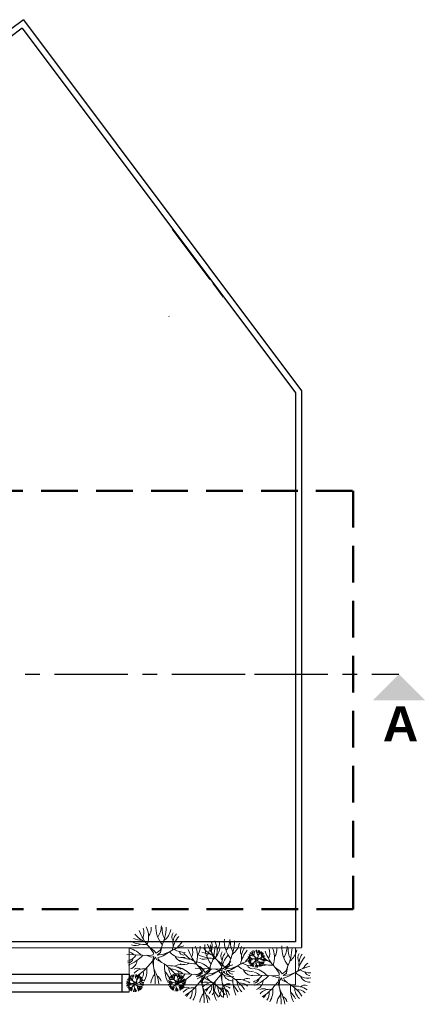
# Model space of a CAD drawing. Header units: millimetres. Extents: x 256333 to 598543, y -23220 to 10679.
# Tile 39 of 45: x 325300 to 325439, y -5754 to -5419. Entities that reach past the tile are written whole.
import ezdxf
from ezdxf.enums import TextEntityAlignment as Align

# ---------------------------------------------------------------- set-up
doc = ezdxf.new("R2010")
doc.units = ezdxf.units.MM
doc.header["$MEASUREMENT"] = 0
doc.linetypes.add('AXESx2', pattern=[4, 2.5, -0.5, 0.5, -0.5])
doc.linetypes.add('CACHE2', pattern=[0.1875, 0.125, -0.0625])
doc.layers.add('Aucune', color=7, linetype='Continuous', lineweight=5)
doc.layers.add('COUPE', color=7, linetype='Continuous')
doc.layers.add('Voirie nouvelle', color=7, linetype='Continuous')
doc.styles.add('STYLE_GENERE_1', font='swissc.ttf', dxfattribs={"width": 1.25})
doc.styles.add('STYLE_GENERE_6', font='arialbd.ttf')

# ---------------------------------------------------------------- blocks, each defined once
blk = doc.blocks.new('A$C66BA2F8D')
at = {"color": 253, "linetype": 'Continuous'}
for p, q in [((34.12, 223.07), (-77.14, 139.72)), ((34.12, 223.07), (129, 96.52)), ((33.75, 220.23), (-74.34, 139.32)), ((33.75, 220.23), (127, 95.85)), ((84.9, 151.66), (97.78, 134.48)), ((83.83, 121.85), (83.74, 121.99)), ((127, 95.85), (127, -91.29)), ((129, 96.52), (129, -93.23)), ((-13.03, -93.3), (129, -93.23)), ((127, -91.29), (-11.03, -91.29)), ((-11.03, -102.25), (70.19, -102.25)), ((67.79, -108.25), (67.79, -102.21)), ((70.19, -102.25), (70.19, -105.91)), ((-11.03, -105.25), (67.79, -105.25)), ((-11.02, -108.25), (70.19, -108.25))]:
    blk.add_line(p, q, dxfattribs=at)
at = {"color": 253, "linetype": 'Continuous', "lineweight": 20}
for p, q in [((89.44, 145.61), (97.79, 134.48)), ((98.72, 133.24), (102.27, 128.5)), ((70.19, -93.29), (70.19, -108.25)), ((126.95, -93.29), (70.19, -93.29)), ((78.75, -94.31), (77.03, -92.99)), ((78.49, -95), (77.03, -92.99)), ((80.73, -94.27), (81.31, -92.96)), ((80.95, -94.93), (81.33, -92.85)), ((126.95, -105.91), (126.95, -93.29)), ((69.38, -95.61), (77.27, -95.87)), ((75.97, -95.83), (77.79, -96.48)), ((77.27, -95.87), (78.4, -95.7)), ((77.79, -96.48), (78.6, -96.22)), ((78.14, -97.87), (78.6, -96.22)), ((78.4, -95.7), (78.49, -95)), ((79.25, -96.53), (78.53, -97.56)), ((78.75, -94.31), (79.44, -95.18)), ((79.52, -97.33), (79.25, -96.53)), ((79.44, -95.18), (80.73, -94.27)), ((80.95, -94.93), (79.79, -95.78)), ((79.79, -95.78), (81.92, -95.51)), ((81.76, -95.99), (79.95, -96.67)), ((79.95, -96.67), (80.22, -97.32)), ((81.3, -98.27), (80.22, -97.32)), ((83.99, -94.71), (81.76, -95.99)), ((81.92, -95.51), (83.99, -94.71)), ((110.67, -97.01), (113.04, -97.09)), ((112.65, -97.08), (113.19, -97.28)), ((113.48, -96.62), (112.96, -96.23)), ((113.4, -96.83), (112.96, -96.23)), ((113.04, -97.09), (113.37, -97.04)), ((113.19, -97.28), (113.43, -97.2)), ((113.3, -97.69), (113.43, -97.2)), ((113.37, -97.04), (113.4, -96.83)), ((113.63, -97.29), (113.41, -97.6)), ((113.48, -96.62), (113.69, -96.88)), ((113.71, -97.53), (113.63, -97.29)), ((113.69, -96.88), (114.07, -96.61)), ((114.14, -96.81), (113.79, -97.07)), ((113.79, -97.07), (114.43, -96.99)), ((114.38, -97.13), (113.84, -97.33)), ((113.84, -97.33), (113.92, -97.53)), ((114.07, -96.61), (114.25, -96.22)), ((114.14, -96.81), (114.25, -96.19)), ((115.05, -96.75), (114.38, -97.13)), ((114.43, -96.99), (115.05, -96.75)), ((76.68, -99.54), (78.14, -97.87)), ((78.14, -97.87), (78.48, -99.6)), ((78.53, -97.56), (78.48, -99.6)), ((79.52, -97.33), (81.39, -98.32)), ((92.72, -100.29), (100.61, -100.55)), ((95.44, -100.79), (93.72, -99.47)), ((95.17, -101.49), (93.72, -99.47)), ((97.42, -100.75), (97.99, -99.44)), ((97.64, -101.42), (98.01, -99.34)), ((99.31, -100.51), (101.13, -101.16)), ((102.09, -98.99), (100.37, -97.67)), ((101.83, -99.68), (100.37, -97.67)), ((100.61, -100.55), (101.74, -100.38)), ((101.74, -100.38), (101.83, -99.68)), ((102.09, -98.99), (102.78, -99.86)), ((102.78, -99.86), (104.07, -98.95)), ((104.29, -99.61), (103.13, -100.46)), ((103.13, -100.46), (105.26, -100.19)), ((105.1, -100.67), (103.28, -101.35)), ((104.07, -98.95), (104.64, -97.64)), ((104.29, -99.61), (104.66, -97.53)), ((107.33, -99.39), (105.1, -100.67)), ((105.26, -100.19), (107.33, -99.39)), ((112.86, -98.19), (113.3, -97.69)), ((113.3, -97.69), (113.4, -98.21)), ((113.41, -97.6), (113.4, -98.21)), ((113.71, -97.53), (114.27, -97.83)), ((114.24, -97.81), (113.92, -97.53)), ((121.69, -101.28), (119.97, -99.96)), ((121.43, -101.98), (119.97, -99.96)), ((123.67, -101.24), (124.25, -99.93)), ((123.89, -101.91), (124.26, -99.83)), ((-11.03, -102.25), (67.79, -102.25)), ((67.79, -102.25), (67.79, -108.25)), ((86.07, -102.09), (93.96, -102.36)), ((92.66, -102.31), (94.48, -102.96)), ((93.96, -102.36), (95.09, -102.18)), ((94.48, -102.96), (95.29, -102.71)), ((94.83, -104.35), (95.29, -102.71)), ((95.09, -102.18), (95.17, -101.49)), ((95.22, -104.04), (95.16, -106.09)), ((95.94, -103.02), (95.22, -104.04)), ((95.44, -100.79), (96.13, -101.66)), ((96.21, -103.82), (95.94, -103.02)), ((96.13, -101.66), (97.42, -100.75)), ((96.21, -103.82), (98.08, -104.8)), ((97.64, -101.42), (96.48, -102.27)), ((96.48, -102.27), (98.61, -102)), ((98.45, -102.48), (96.63, -103.15)), ((96.63, -103.15), (96.91, -103.81)), ((97.98, -104.75), (96.91, -103.81)), ((100.68, -101.2), (98.45, -102.48)), ((98.61, -102), (100.68, -101.2)), ((100.01, -104.22), (101.48, -102.55)), ((101.13, -101.16), (101.94, -100.91)), ((101.48, -102.55), (101.94, -100.91)), ((101.48, -102.55), (101.82, -104.28)), ((101.87, -102.24), (101.82, -104.28)), ((102.59, -101.21), (101.87, -102.24)), ((102.86, -102.01), (102.59, -101.21)), ((102.86, -102.01), (104.73, -103)), ((103.28, -101.35), (103.56, -102)), ((104.64, -102.95), (103.56, -102)), ((112.32, -102.59), (120.21, -102.85)), ((118.91, -102.8), (120.73, -103.45)), ((120.21, -102.85), (121.34, -102.67)), ((120.73, -103.45), (121.54, -103.2)), ((121.08, -104.84), (121.54, -103.2)), ((121.34, -102.67), (121.43, -101.98)), ((122.19, -103.51), (121.47, -104.53)), ((121.69, -101.28), (122.38, -102.15)), ((122.46, -104.31), (122.19, -103.51)), ((122.38, -102.15), (123.67, -101.24)), ((123.89, -101.91), (122.73, -102.76)), ((122.73, -102.76), (124.86, -102.49)), ((124.7, -102.97), (122.88, -103.64)), ((122.88, -103.64), (123.16, -104.3)), ((126.93, -101.69), (124.7, -102.97)), ((124.86, -102.49), (126.93, -101.69)), ((69.21, -105.35), (71.57, -105.42)), ((70.19, -105.91), (126.95, -105.91)), ((71.18, -105.41), (71.73, -105.61)), ((71.39, -106.52), (71.83, -106.02)), ((72.02, -104.96), (71.5, -104.56)), ((71.94, -105.16), (71.5, -104.56)), ((71.57, -105.42), (71.91, -105.37)), ((71.73, -105.61), (71.97, -105.53)), ((71.83, -106.02), (71.97, -105.53)), ((71.83, -106.02), (71.93, -106.54)), ((71.91, -105.37), (71.94, -105.16)), ((71.95, -105.93), (71.93, -106.54)), ((72.17, -105.62), (71.95, -105.93)), ((72.02, -104.96), (72.22, -105.22)), ((72.25, -105.86), (72.17, -105.62)), ((72.22, -105.22), (72.61, -104.94)), ((72.25, -105.86), (72.81, -106.16)), ((72.68, -105.14), (72.33, -105.4)), ((72.33, -105.4), (72.97, -105.32)), ((72.92, -105.46), (72.37, -105.66)), ((72.37, -105.66), (72.46, -105.86)), ((72.78, -106.14), (72.46, -105.86)), ((72.61, -104.94), (72.78, -104.55)), ((72.68, -105.14), (72.79, -104.52)), ((73.59, -105.08), (72.92, -105.46)), ((72.97, -105.32), (73.59, -105.08)), ((83.44, -105.1), (85.8, -105.18)), ((85.41, -105.17), (85.96, -105.36)), ((85.62, -106.28), (86.06, -105.78)), ((86.25, -104.71), (85.73, -104.31)), ((86.17, -104.92), (85.73, -104.31)), ((85.8, -105.18), (86.14, -105.13)), ((85.96, -105.36), (86.2, -105.29)), ((86.06, -105.78), (86.2, -105.29)), ((86.06, -105.78), (86.16, -106.3)), ((86.14, -105.13), (86.17, -104.92)), ((86.18, -105.69), (86.16, -106.3)), ((86.4, -105.38), (86.18, -105.69)), ((86.25, -104.71), (86.45, -104.97)), ((86.48, -105.62), (86.4, -105.38)), ((86.45, -104.97), (86.84, -104.7)), ((86.48, -105.62), (87.04, -105.91)), ((86.91, -104.9), (86.56, -105.15)), ((86.56, -105.15), (87.2, -105.07)), ((87.15, -105.22), (86.6, -105.42)), ((86.6, -105.42), (86.69, -105.62)), ((87.01, -105.9), (86.69, -105.62)), ((86.84, -104.7), (87.01, -104.31)), ((86.91, -104.9), (87.02, -104.27)), ((87.82, -104.83), (87.15, -105.22)), ((87.2, -105.07), (87.82, -104.83)), ((93.36, -106.02), (94.83, -104.35)), ((94.83, -104.35), (95.16, -106.09)), ((119.61, -106.51), (121.08, -104.84)), ((121.08, -104.84), (121.42, -106.58)), ((121.47, -104.53), (121.42, -106.58)), ((122.46, -104.31), (124.33, -105.29)), ((124.24, -105.24), (123.16, -104.3)), ((67.79, -108.25), (-11.03, -108.25))]:
    blk.add_line(p, q, dxfattribs=at)
at = {"linetype": 'CACHE2', "lineweight": 50, "ltscale": 100}
for p, q in [((-203.55, 62.49), (146.65, 62.49)), ((146.65, 62.49), (146.65, -80.14)), ((146.65, -80.14), (-203.55, -80.14))]:
    blk.add_line(p, q, dxfattribs=at)
at = {"linetype": 'AXESx2', "ltscale": 10}
blk.add_line((-195.23, 0), (112.98, 0), dxfattribs=at)
at = {"linetype": 'AXESx2', "lineweight": 30, "ltscale": 10}
blk.add_line((112.98, 0), (162.26, 0), dxfattribs=at)
at = {"color": 253, "linetype": 'Continuous', "lineweight": 20}
for centre, radius, start, end in [((70.23, -88.14), 4.98, 337.868, 17.4539), ((69.48, -89.57), 7.38, 338.9231, 27.1434), ((73.38, -86.78), 4.34, 323.1198, 6.3155), ((88.99, -86.2), 9.65, 176.6114, 219.4557), ((73.57, -85.47), 7.66, 326.7916, 357.4658), ((63.66, -85.27), 19.22, 336.7777, 357.021), ((87.38, -87.08), 5.92, 173.3952, 210.402), ((78.25, -85.74), 6.37, 306.5637, 348.1078), ((74.95, -82.02), 8.73, 248.2667, 267.9274), ((80.45, -81.67), 10.81, 220.2933, 244.1841), ((88.85, -82.02), 16.13, 199.569, 222.8565), ((87.44, -89.67), 2.63, 146.0707, 212.3963), ((95.64, -96.53), 11.05, 139.9749, 167.9252), ((90.64, -91.86), 5.48, 141.8825, 189.8004), ((112.32, -90.89), 9.65, 176.6114, 219.4557), ((96.91, -90.15), 7.66, 326.7916, 357.4658), ((68.37, -101.47), 8.24, 43.7846, 81.0925), ((75.95, -79.67), 12.56, 244.3449, 271.8835), ((72.28, -88.18), 4.32, 252.334, 295.0906), ((92.96, -108.97), 16.85, 104.0359, 122.1743), ((89.47, -86.99), 7.9, 240.1968, 268.7653), ((95.06, -99.13), 10.25, 132.048, 145.8622), ((105.54, -88.51), 16.13, 199.569, 222.8565), ((86.92, -94.62), 4.98, 337.868, 17.4539), ((86.17, -96.05), 7.38, 338.9231, 27.1434), ((90.07, -93.26), 4.34, 323.1198, 6.3155), ((103.78, -86.35), 10.81, 220.2933, 244.1841), ((105.67, -92.69), 9.65, 176.6114, 219.4557), ((90.26, -91.96), 7.66, 326.7916, 357.4658), ((112.19, -86.7), 16.13, 199.569, 222.8565), ((80.35, -91.76), 19.22, 336.7777, 357.021), ((104.06, -93.56), 5.92, 173.3952, 210.402), ((93.57, -92.82), 4.98, 337.868, 17.4539), ((94.94, -92.23), 6.37, 306.5637, 348.1078), ((92.82, -94.25), 7.38, 338.9231, 27.1434), ((96.72, -91.46), 4.34, 323.1198, 6.3155), ((87, -89.95), 19.22, 336.7777, 357.021), ((110.72, -91.76), 5.92, 173.3952, 210.402), ((101.59, -90.43), 6.37, 306.5637, 348.1078), ((110.77, -94.35), 2.63, 146.0707, 212.3963), ((113.98, -96.54), 5.48, 141.8825, 189.8004), ((113.17, -95.11), 4.98, 337.868, 17.4539), ((112.42, -96.54), 7.38, 338.9231, 27.1434), ((116.32, -93.76), 4.34, 323.1198, 6.3155), ((131.93, -93.18), 9.65, 176.6114, 219.4557), ((116.51, -92.45), 7.66, 326.7916, 357.4658), ((106.6, -92.25), 19.22, 336.7777, 357.021), ((130.32, -94.05), 5.92, 173.3952, 210.402), ((68.18, -92.82), 5.27, 286.1144, 326.705), ((69.82, -96.63), 1.77, 268.6971, 352.4293), ((64.28, -85.64), 14.71, 293.0614, 316.3751), ((69.78, -97.25), 2.55, 37.6862, 83.3208), ((88.36, -90.78), 5.88, 221.9906, 279.0624), ((88.89, -94.64), 3.44, 204.1006, 272.1743), ((88.89, -94), 1.75, 198.599, 270.6709), ((91.64, -88.5), 8.73, 248.2667, 267.9274), ((97.13, -88.15), 10.81, 220.2933, 244.1841), ((99.29, -84.35), 12.56, 244.3449, 271.8835), ((95.62, -92.86), 4.32, 252.334, 295.0906), ((98.29, -86.7), 8.73, 248.2667, 267.9274), ((104.12, -96.16), 2.63, 146.0707, 212.3963), ((112.33, -103.01), 11.05, 139.9749, 167.9252), ((107.33, -98.35), 5.48, 141.8825, 189.8004), ((116.3, -113.65), 16.85, 104.0359, 122.1743), ((118.98, -101.21), 11.05, 139.9749, 167.9252), ((118.4, -103.81), 10.25, 132.048, 145.8622), ((110.37, -98.77), 2.47, 43.7846, 81.0925), ((110.31, -96.18), 1.58, 286.1144, 326.705), ((109.14, -94.02), 4.41, 293.0614, 316.3751), ((110.79, -97.51), 0.765, 37.6862, 83.3208), ((112.64, -92.23), 3.77, 244.3449, 271.8835), ((111.54, -94.79), 1.3, 252.334, 295.0906), ((112.34, -92.94), 2.62, 248.2667, 267.9274), ((113.99, -92.83), 3.24, 220.2933, 244.1841), ((116.51, -92.94), 4.84, 199.569, 222.8565), ((110.92, -94.77), 1.49, 337.868, 17.4539), ((110.7, -95.2), 2.21, 338.9231, 27.1434), ((111.87, -94.37), 1.3, 323.1198, 6.3155), ((116.55, -94.19), 2.89, 176.6114, 219.4557), ((111.93, -93.97), 2.3, 326.7916, 357.4658), ((108.95, -93.91), 5.77, 336.7777, 357.021), ((116.07, -94.46), 1.78, 173.3952, 210.402), ((113.33, -94.06), 1.91, 306.5637, 348.1078), ((117.89, -88.99), 8.73, 248.2667, 267.9274), ((117.74, -101.02), 5.05, 104.0359, 122.1743), ((116.36, -95.57), 1.76, 221.9906, 279.0624), ((123.39, -88.64), 10.81, 220.2933, 244.1841), ((116.09, -95.23), 0.79, 146.0707, 212.3963), ((118.55, -97.29), 3.32, 139.9749, 167.9252), ((117.05, -95.89), 1.65, 141.8825, 189.8004), ((116.7, -94.43), 2.37, 240.1968, 268.7653), ((116.52, -96.72), 1.03, 204.1006, 272.1743), ((118.37, -98.07), 3.07, 132.048, 145.8622), ((116.52, -96.53), 0.526, 198.599, 270.6709), ((131.79, -89), 16.13, 199.569, 222.8565), ((121.19, -92.72), 6.37, 306.5637, 348.1078), ((130.37, -96.65), 2.63, 146.0707, 212.3963), ((138.58, -103.5), 11.05, 139.9749, 167.9252), ((133.58, -98.84), 5.48, 141.8825, 189.8004), ((69.42, -97.22), 3.53, 290.8445, 354.8699), ((73.05, -102.8), 2.51, 62.3217, 118.1159), ((75.19, -104.74), 4.28, 81.7285, 139.9992), ((64.2, -89.25), 16.17, 301.603, 320.4762), ((69.59, -101.12), 6.69, 327.6382, 8.8421), ((55.47, -105.03), 23.64, 358.6734, 13.2839), ((65.26, -108), 15.33, 9.2654, 28.7876), ((74.41, -110.66), 14.18, 33.5211, 60.5113), ((94.53, -99.9), 12.25, 175.2634, 203.4513), ((83.98, -106.55), 7.17, 55.9619, 97.2625), ((88.59, -99.99), 4.85, 179.7912, 227.9098), ((84.78, -104.05), 3.46, 43.6228, 96.1116), ((87.28, -101.5), 2.46, 73.3924, 129.1288), ((85.06, -107.96), 8.24, 43.7846, 81.0925), ((92.64, -86.16), 12.56, 244.3449, 271.8835), ((88.97, -94.66), 4.32, 252.334, 295.0906), ((91.71, -106.15), 8.24, 43.7846, 81.0925), ((91.52, -97.5), 5.27, 286.1144, 326.705), ((87.62, -90.32), 14.71, 293.0614, 316.3751), ((93.12, -101.93), 2.55, 37.6862, 83.3208), ((109.65, -115.46), 16.85, 104.0359, 122.1743), ((106.16, -93.47), 7.9, 240.1968, 268.7653), ((111.75, -105.62), 10.25, 132.048, 145.8622), ((111.7, -95.46), 5.88, 221.9906, 279.0624), ((112.81, -91.67), 7.9, 240.1968, 268.7653), ((112.23, -98.68), 1.75, 198.599, 270.6709), ((110.8, -97.32), 0.53, 268.6971, 352.4293), ((110.68, -97.5), 1.06, 290.8445, 354.8699), ((111.77, -99.17), 0.754, 62.3217, 118.1159), ((112.41, -99.75), 1.28, 81.7285, 139.9992), ((109.12, -95.11), 4.85, 301.603, 320.4762), ((110.29, -98.04), 1.98, 318.8432, 331.8454), ((111.43, -98.93), 0.947, 316.6523, 12.8043), ((110.73, -98.67), 2.01, 327.6382, 8.8421), ((111.31, -108.45), 8.24, 43.7846, 81.0925), ((114.74, -100.09), 1.61, 138.4395, 174.7346), ((106.49, -99.84), 7.09, 358.6734, 13.2839), ((118.89, -86.65), 12.56, 244.3449, 271.8835), ((109.43, -100.73), 4.6, 9.2654, 28.7876), ((113.38, -99.92), 0.812, 12.2646, 61.6468), ((115.22, -95.15), 4.32, 252.334, 295.0906), ((112.18, -101.53), 4.25, 33.5211, 60.5113), ((118.21, -98.3), 3.67, 175.2634, 203.4513), ((110.81, -101.94), 4.94, 30.4625, 40.5768), ((115.05, -100.3), 2.15, 55.9619, 97.2625), ((116.43, -98.33), 1.45, 179.7912, 227.9098), ((115.29, -99.55), 1.04, 43.6228, 96.1116), ((116.04, -98.78), 0.739, 73.3924, 129.1288), ((135.9, -115.95), 16.85, 104.0359, 122.1743), ((138, -106.11), 10.25, 132.048, 145.8622), ((71.18, -100.56), 3.77, 244.3449, 271.8835), ((70.88, -101.27), 2.62, 248.2667, 267.9274), ((72.52, -101.16), 3.24, 220.2933, 244.1841), ((75.05, -101.27), 4.84, 199.569, 222.8565), ((69.46, -103.1), 1.49, 337.868, 17.4539), ((69.23, -103.53), 2.21, 338.9231, 27.1434), ((70.41, -102.7), 1.3, 323.1198, 6.3155), ((75.09, -102.52), 2.89, 176.6114, 219.4557), ((70.46, -102.31), 2.3, 326.7916, 357.4658), ((67.49, -102.24), 5.77, 336.7777, 357.021), ((74.6, -102.79), 1.78, 173.3952, 210.402), ((71.87, -102.39), 1.91, 306.5637, 348.1078), ((68.12, -99.03), 6.61, 318.8432, 331.8454), ((74.62, -103.57), 0.79, 146.0707, 212.3963), ((77.08, -105.62), 3.32, 139.9749, 167.9252), ((75.58, -104.22), 1.65, 141.8825, 189.8004), ((71.92, -101.99), 3.16, 316.6523, 12.8043), ((82.96, -105.85), 5.36, 138.4395, 174.7346), ((78.43, -105.28), 2.71, 12.2646, 61.6468), ((69.87, -112.02), 16.45, 30.4625, 40.5768), ((85.41, -100.32), 3.77, 244.3449, 271.8835), ((85.11, -101.02), 2.62, 248.2667, 267.9274), ((86.75, -100.92), 3.24, 220.2933, 244.1841), ((89.28, -101.02), 4.84, 199.569, 222.8565), ((83.69, -102.86), 1.49, 337.868, 17.4539), ((83.46, -103.29), 2.21, 338.9231, 27.1434), ((84.64, -102.45), 1.3, 323.1198, 6.3155), ((84.87, -99.31), 5.27, 286.1144, 326.705), ((89.32, -102.28), 2.89, 176.6114, 219.4557), ((86.5, -103.11), 1.77, 268.6971, 352.4293), ((84.69, -102.06), 2.3, 326.7916, 357.4658), ((80.97, -92.13), 14.71, 293.0614, 316.3751), ((86.47, -103.73), 2.55, 37.6862, 83.3208), ((81.72, -102), 5.77, 336.7777, 357.021), ((88.83, -102.54), 1.78, 173.3952, 210.402), ((86.1, -102.14), 1.91, 306.5637, 348.1078), ((86.11, -103.71), 3.53, 290.8445, 354.8699), ((88.85, -103.32), 0.79, 146.0707, 212.3963), ((91.31, -105.38), 3.32, 139.9749, 167.9252), ((89.81, -103.98), 1.65, 141.8825, 189.8004), ((91.14, -106.16), 3.07, 132.048, 145.8622), ((93.16, -101.31), 1.77, 268.6971, 352.4293), ((92.76, -101.9), 3.53, 290.8445, 354.8699), ((105.04, -97.26), 5.88, 221.9906, 279.0624), ((105.58, -101.12), 3.44, 204.1006, 272.1743), ((105.58, -100.49), 1.75, 198.599, 270.6709), ((97.75, -115.34), 14.18, 33.5211, 60.5113), ((117.87, -104.58), 12.25, 175.2634, 203.4513), ((110.62, -106.18), 2.46, 73.3924, 129.1288), ((112.23, -99.32), 3.44, 204.1006, 272.1743), ((111.12, -99.8), 5.27, 286.1144, 326.705), ((112.76, -103.6), 1.77, 268.6971, 352.4293), ((107.22, -92.62), 14.71, 293.0614, 316.3751), ((112.72, -104.22), 2.55, 37.6862, 83.3208), ((131.3, -97.75), 5.88, 221.9906, 279.0624), ((132.41, -93.96), 7.9, 240.1968, 268.7653), ((131.83, -101.61), 3.44, 204.1006, 272.1743), ((131.83, -100.98), 1.75, 198.599, 270.6709), ((68.9, -107.1), 2.47, 43.7846, 81.0925), ((68.85, -104.51), 1.58, 286.1144, 326.705), ((69.34, -105.65), 0.53, 268.6971, 352.4293), ((67.67, -102.36), 4.41, 293.0614, 316.3751), ((69.33, -105.84), 0.765, 37.6862, 83.3208), ((69.22, -105.83), 1.06, 290.8445, 354.8699), ((70.08, -103.12), 1.3, 252.334, 295.0906), ((70.31, -107.5), 0.754, 62.3217, 118.1159), ((70.95, -108.09), 1.28, 81.7285, 139.9992), ((67.65, -103.44), 4.85, 301.603, 320.4762), ((68.83, -106.37), 1.98, 318.8432, 331.8454), ((69.97, -107.26), 0.947, 316.6523, 12.8043), ((69.27, -107), 2.01, 327.6382, 8.8421), ((73.28, -108.42), 1.61, 138.4395, 174.7346), ((65.03, -108.17), 7.09, 358.6734, 13.2839), ((67.97, -109.06), 4.6, 9.2654, 28.7876), ((70.72, -109.86), 4.25, 33.5211, 60.5113), ((76.75, -106.63), 3.67, 175.2634, 203.4513), ((69.35, -110.27), 4.94, 30.4625, 40.5768), ((73.58, -108.63), 2.15, 55.9619, 97.2625), ((74.97, -106.66), 1.45, 179.7912, 227.9098), ((76.28, -109.35), 5.05, 104.0359, 122.1743), ((74.9, -103.9), 1.76, 221.9906, 279.0624), ((73.83, -107.88), 1.04, 43.6228, 96.1116), ((75.23, -102.76), 2.37, 240.1968, 268.7653), ((75.06, -105.05), 1.03, 204.1006, 272.1743), ((74.57, -107.11), 0.739, 73.3924, 129.1288), ((76.91, -106.4), 3.07, 132.048, 145.8622), ((75.06, -104.86), 0.526, 198.599, 270.6709), ((83.13, -106.86), 2.47, 43.7846, 81.0925), ((83.08, -104.27), 1.58, 286.1144, 326.705), ((83.57, -105.41), 0.53, 268.6971, 352.4293), ((81.9, -102.11), 4.41, 293.0614, 316.3751), ((83.56, -105.59), 0.765, 37.6862, 83.3208), ((83.45, -105.59), 1.06, 290.8445, 354.8699), ((84.31, -102.87), 1.3, 252.334, 295.0906), ((84.54, -107.26), 0.754, 62.3217, 118.1159), ((85.18, -107.84), 1.28, 81.7285, 139.9992), ((81.88, -103.19), 4.85, 301.603, 320.4762), ((83.06, -106.13), 1.98, 318.8432, 331.8454), ((84.2, -107.01), 0.947, 316.6523, 12.8043), ((83.5, -106.75), 2.01, 327.6382, 8.8421), ((87.51, -108.17), 1.61, 138.4395, 174.7346), ((79.26, -107.93), 7.09, 358.6734, 13.2839), ((82.2, -108.82), 4.6, 9.2654, 28.7876), ((86.15, -108), 0.812, 12.2646, 61.6468), ((84.95, -109.62), 4.25, 33.5211, 60.5113), ((90.98, -106.39), 3.67, 175.2634, 203.4513), ((83.58, -110.02), 4.94, 30.4625, 40.5768), ((87.81, -108.38), 2.15, 55.9619, 97.2625), ((89.2, -106.42), 1.45, 179.7912, 227.9098), ((90.51, -109.11), 5.05, 104.0359, 122.1743), ((89.13, -103.65), 1.76, 221.9906, 279.0624), ((88.06, -107.63), 1.04, 43.6228, 96.1116), ((89.46, -102.51), 2.37, 240.1968, 268.7653), ((89.29, -104.81), 1.03, 204.1006, 272.1743), ((88.8, -106.87), 0.739, 73.3924, 129.1288), ((89.74, -109.28), 2.51, 62.3217, 118.1159), ((91.88, -111.22), 4.28, 81.7285, 139.9992), ((89.29, -104.62), 0.526, 198.599, 270.6709), ((80.89, -95.73), 16.17, 301.603, 320.4762), ((86.28, -107.6), 6.69, 327.6382, 8.8421), ((72.15, -111.52), 23.64, 358.6734, 13.2839), ((96.39, -107.48), 2.51, 62.3217, 118.1159), ((98.53, -109.42), 4.28, 81.7285, 139.9992), ((81.95, -114.48), 15.33, 9.2654, 28.7876), ((87.54, -93.93), 16.17, 301.603, 320.4762), ((91.46, -103.71), 6.61, 318.8432, 331.8454), ((95.25, -106.67), 3.16, 316.6523, 12.8043), ((91.1, -117.15), 14.18, 33.5211, 60.5113), ((92.93, -105.8), 6.69, 327.6382, 8.8421), ((111.21, -106.39), 12.25, 175.2634, 203.4513), ((100.66, -113.03), 7.17, 55.9619, 97.2625), ((105.27, -106.48), 4.85, 179.7912, 227.9098), ((106.3, -110.53), 5.36, 138.4395, 174.7346), ((101.47, -110.53), 3.46, 43.6228, 96.1116), ((78.8, -109.71), 23.64, 358.6734, 13.2839), ((88.6, -112.68), 15.33, 9.2654, 28.7876), ((103.96, -107.98), 2.46, 73.3924, 129.1288), ((93.2, -116.7), 16.45, 30.4625, 40.5768), ((107.31, -111.23), 7.17, 55.9619, 97.2625), ((111.92, -104.68), 4.85, 179.7912, 227.9098), ((108.12, -108.73), 3.46, 43.6228, 96.1116), ((112.36, -104.2), 3.53, 290.8445, 354.8699), ((115.99, -109.77), 2.51, 62.3217, 118.1159), ((107.14, -96.22), 16.17, 301.603, 320.4762), ((112.53, -108.09), 6.69, 327.6382, 8.8421), ((98.41, -112.01), 23.64, 358.6734, 13.2839), ((117.35, -117.64), 14.18, 33.5211, 60.5113), ((137.47, -106.88), 12.25, 175.2634, 203.4513), ((126.92, -113.52), 7.17, 55.9619, 97.2625), ((131.53, -106.97), 4.85, 179.7912, 227.9098), ((130.22, -108.47), 2.46, 73.3924, 129.1288), ((71.92, -108.25), 0.812, 12.2646, 61.6468), ((84.81, -105.51), 6.61, 318.8432, 331.8454), ((88.6, -108.47), 3.16, 316.6523, 12.8043), ((99.65, -112.34), 5.36, 138.4395, 174.7346), ((95.12, -111.77), 2.71, 12.2646, 61.6468), ((86.55, -118.5), 16.45, 30.4625, 40.5768), ((101.77, -109.97), 2.71, 12.2646, 61.6468), ((118.13, -111.71), 4.28, 81.7285, 139.9992), ((111.06, -106), 6.61, 318.8432, 331.8454), ((114.85, -108.96), 3.16, 316.6523, 12.8043), ((125.9, -112.83), 5.36, 138.4395, 174.7346), ((108.2, -114.97), 15.33, 9.2654, 28.7876), ((121.37, -112.26), 2.71, 12.2646, 61.6468), ((112.8, -119), 16.45, 30.4625, 40.5768), ((127.72, -111.02), 3.46, 43.6228, 96.1116)]:
    blk.add_arc(centre, radius, start, end, dxfattribs=at)
at = {"layer": 'Aucune', "color": 7, "linetype": 'Continuous', "lineweight": 15}
blk.add_solid([(153.27, -8.99), (171.25, -8.99), (162.26, 0)], dxfattribs=at)
at = {"layer": 'Aucune', "color": 7, "linetype": 'Continuous', "lineweight": 50, "insert": (156.74, -10.93), "char_height": 12, "attachment_point": 1, "line_spacing_factor": 0.975772, "style": 'STYLE_GENERE_6'}
blk.add_mtext('A', dxfattribs=at)
at = {"layer": 'Voirie nouvelle', "color": 7, "lineweight": 20, "style": 'STYLE_GENERE_1'}
blk.add_attdef('N', text='', height=8.66, rotation=292.0048, dxfattribs=at).set_placement((-165.14, 133.24), align=Align.BOTTOM_LEFT)

msp = doc.modelspace()

# ---------------------------------------------------------------- block references
at = {"layer": 'COUPE'}
msp.add_blockref('A$C66BA2F8D', (325267.475, -5641.736), dxfattribs=at)

doc.saveas('drawing.dxf')
